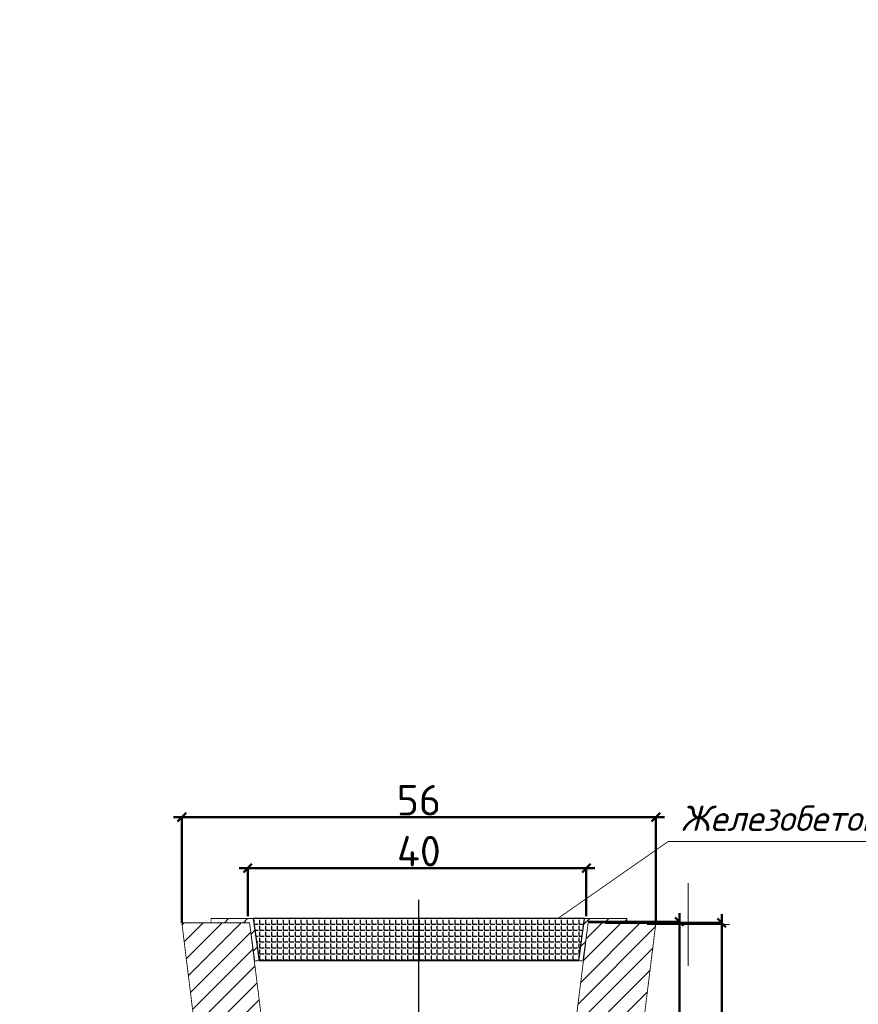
# Model space of a CAD drawing. Extents: x 339261 to 398512, y 4142390 to 4214102.
# Tile 33 of 36: x 398376 to 398406, y 4213947 to 4213983. Entities that reach past the tile are written whole.
import ezdxf

# ---------------------------------------------------------------- set-up
doc = ezdxf.new("R2010")
doc.units = 0
doc.header["$LTSCALE"] = 0.5
doc.header["$MEASUREMENT"] = 0
doc.layers.add('.', color=7, linetype='Continuous', lineweight=15)
doc.layers.add('GEODS_POINT_GRID#_B', color=7, linetype='Continuous', true_color=0x000000)
doc.layers.add('ливнеотвод', color=7, linetype='Continuous')
doc.styles.add('GOST', font='isocpeur.ttf', dxfattribs={"oblique": 15})
doc.styles.add('GOST 2.304', font='isocpeui.ttf')
doc.dimstyles.new('Copy of Р-500', dxfattribs={"dimscale": 0.5, "dimtxt": 3, "dimasz": 1, "dimexe": 0, "dimexo": 0, "dimgap": 0.2, "dimtad": 1, "dimdsep": 46, "dimtxsty": 'GOST 2.304', "dimblk": 'OBLIQUE', "dimcen": 2.5, "dimdle": 1, "dimaunit": 1, "dimadec": 0, "dimazin": 0, "dimtfac": 1, "dimtmove": 0, "dimatfit": 3, "dimldrblk": 'OPEN30', "dimfxl": 1, "dimarcsym": 0})
pattern_1 = [(45, (7964.797392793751, 1598.109280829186), (-0.561266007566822, 0.5612660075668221), [])]

# ---------------------------------------------------------------- blocks, each defined once
blk = doc.blocks.new('CrossCoord_m1')
at = {"layer": 'GEODS_POINT_GRID#_B', "color": 3, "lineweight": 20, "true_color": 0x00ff00, "flags": 128}
for points in [[(0, 3), (0, -3)], [(-3, 0), (3, 0)]]:
    blk.add_lwpolyline(points, dxfattribs=at)
blk = doc.blocks.new('wdqwqwwq')
at = {"layer": 'GEODS_POINT_GRID#_B', "color": 3, "true_color": 0x00ff00, "xscale": 0.5, "yscale": 0.5, "zscale": 0.5}
blk.add_blockref('CrossCoord_m1', (398400, 4213950), dxfattribs=at)
blk = doc.blocks.new('_Oblique')
at = {"color": 0, "linetype": 'ByBlock', "lineweight": -2}
blk.add_line((-0.5, -0.5), (0.5, 0.5), dxfattribs=at)
blk = doc.blocks.new('*D139')
at = {"color": 0, "linetype": 'Continuous', "lineweight": -2, "transparency": 16777216}
for p, q in [((7271.518808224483, 316.7112389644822), (7292.518808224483, 316.7112389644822)), ((7272.018808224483, 313.8688292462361), (7272.018808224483, 316.7112389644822)), ((7292.018808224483, 313.8688292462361), (7292.018808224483, 316.7112389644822))]:
    blk.add_line(p, q, dxfattribs=at)
at = {"layer": 'Defpoints', "color": 0, "linetype": 'Continuous', "transparency": 16777216}
for p in [(7292.018808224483, 316.7112389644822), (7272.018808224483, 313.8688292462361), (7292.018808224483, 313.8688292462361)]:
    blk.add_point(p, dxfattribs=at)
at = {"color": 0, "linetype": 'Continuous', "lineweight": -2, "transparency": 16777216, "xscale": 0.5, "yscale": 0.5, "zscale": 0.5, "rotation": 180}
blk.add_blockref('_Oblique', (7272.018808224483, 316.7112389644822), dxfattribs=at)
at = {"color": 0, "linetype": 'Continuous', "lineweight": -2, "transparency": 16777216, "xscale": 0.5, "yscale": 0.5, "zscale": 0.5}
blk.add_blockref('_Oblique', (7292.018808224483, 316.7112389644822), dxfattribs=at)
at = {"color": 0, "linetype": 'Continuous', "lineweight": 15, "transparency": 16777216, "insert": (7282.128894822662, 317.7112389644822), "char_height": 1.5, "attachment_point": 5, "style": 'GOST 2.304'}
blk.add_mtext('{\\fISOCPEUR|b0|i0|c204|p34;\\H1.2x;40}', dxfattribs=at)
blk = doc.blocks.new('_Open30')
at = {"color": 0, "linetype": 'ByBlock', "lineweight": -2}
for p, q in [((-1, 0.26794919), (0, 0)), ((0, 0), (-1, -0.26794919)), ((0, 0), (-1, 0))]:
    blk.add_line(p, q, dxfattribs=at)
blk = doc.blocks.new('*D140')
at = {"color": 0, "linetype": 'Continuous', "lineweight": -2, "transparency": 16777216}
for p, q in [((7296.628894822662, 319.7238779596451), (7267.628894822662, 319.7238779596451)), ((7268.128894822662, 313.4836574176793), (7268.128894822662, 319.7238779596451)), ((7296.128894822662, 313.4836574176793), (7296.128894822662, 319.7238779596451))]:
    blk.add_line(p, q, dxfattribs=at)
at = {"layer": 'Defpoints', "color": 0, "linetype": 'Continuous', "transparency": 16777216}
for p in [(7268.128894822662, 319.7238779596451), (7268.128894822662, 313.4836574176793), (7296.128894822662, 313.4836574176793)]:
    blk.add_point(p, dxfattribs=at)
at = {"color": 0, "linetype": 'Continuous', "lineweight": -2, "transparency": 16777216, "xscale": 0.5, "yscale": 0.5, "zscale": 0.5, "rotation": 180}
blk.add_blockref('_Oblique', (7268.128894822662, 319.7238779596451), dxfattribs=at)
at = {"color": 0, "linetype": 'Continuous', "lineweight": -2, "transparency": 16777216, "xscale": 0.5, "yscale": 0.5, "zscale": 0.5}
blk.add_blockref('_Oblique', (7296.128894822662, 319.7238779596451), dxfattribs=at)
at = {"color": 0, "linetype": 'Continuous', "lineweight": 15, "transparency": 16777216, "insert": (7282.128894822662, 320.7238779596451), "char_height": 1.5, "attachment_point": 5, "style": 'GOST 2.304'}
blk.add_mtext('{\\fISOCPEUR|b0|i0|c204|p34;\\H1.2x;56}', dxfattribs=at)
blk = doc.blocks.new('*D141')
at = {"color": 0, "linetype": 'Continuous', "lineweight": -2, "transparency": 16777216}
for p, q in [((7274.628894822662, 293.4836574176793), (7274.628894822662, 286.3837380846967)), ((7289.628894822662, 293.4836574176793), (7289.628894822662, 286.3837380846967)), ((7274.128894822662, 286.3837380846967), (7290.128894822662, 286.3837380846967))]:
    blk.add_line(p, q, dxfattribs=at)
at = {"layer": 'Defpoints', "color": 0, "linetype": 'Continuous', "transparency": 16777216}
for p in [(7274.628894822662, 293.4836574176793), (7289.628894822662, 293.4836574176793), (7289.628894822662, 286.3837380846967)]:
    blk.add_point(p, dxfattribs=at)
at = {"color": 0, "linetype": 'Continuous', "lineweight": -2, "transparency": 16777216, "xscale": 0.5, "yscale": 0.5, "zscale": 0.5, "rotation": 180}
blk.add_blockref('_Oblique', (7274.628894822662, 286.3837380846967), dxfattribs=at)
at = {"color": 0, "linetype": 'Continuous', "lineweight": -2, "transparency": 16777216, "xscale": 0.5, "yscale": 0.5, "zscale": 0.5}
blk.add_blockref('_Oblique', (7289.628894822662, 286.3837380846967), dxfattribs=at)
at = {"color": 0, "linetype": 'Continuous', "lineweight": 15, "transparency": 16777216, "insert": (7282.128894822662, 287.3837380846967), "char_height": 1.5, "attachment_point": 5, "style": 'GOST 2.304'}
blk.add_mtext('{\\fISOCPEUR|b0|i0|c204|p34;\\H1.2x;30}', dxfattribs=at)
blk = doc.blocks.new('*D142')
at = {"color": 0, "linetype": 'Continuous', "lineweight": -2, "transparency": 16777216}
for p, q in [((7300.015156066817, 288.9836574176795), (7300.015156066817, 313.9836574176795)), ((7293.160023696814, 313.4836574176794), (7300.015156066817, 313.4836574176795)), ((7293.160023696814, 289.4836574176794), (7300.015156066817, 289.4836574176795))]:
    blk.add_line(p, q, dxfattribs=at)
at = {"layer": 'Defpoints', "color": 0, "linetype": 'Continuous', "transparency": 16777216}
for p in [(7293.160023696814, 313.4836574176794), (7300.015156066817, 313.4836574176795), (7293.160023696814, 289.4836574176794)]:
    blk.add_point(p, dxfattribs=at)
at = {"color": 0, "linetype": 'Continuous', "lineweight": -2, "transparency": 16777216, "xscale": 0.5, "yscale": 0.5, "zscale": 0.5}
for p, rotation in [((7300.015156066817, 313.4836574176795), 90), ((7300.015156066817, 289.4836574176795), 270)]:
    blk.add_blockref('_Oblique', p, dxfattribs=dict(at, rotation=rotation))
at = {"color": 0, "linetype": 'Continuous', "lineweight": 15, "transparency": 16777216, "insert": (7299.015156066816, 303.5791413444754), "char_height": 1.5, "attachment_point": 5, "rotation": 90, "style": 'GOST 2.304'}
blk.add_mtext('{\\fISOCPEUR|b0|i0|c204|p34;\\H1.2x;48}', dxfattribs=at)
blk = doc.blocks.new('*D143')
at = {"color": 0, "linetype": 'Continuous', "lineweight": -2, "transparency": 16777216}
for p, q in [((7297.519278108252, 314.0446494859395), (7297.519278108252, 293.0446494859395)), ((7292.128894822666, 313.5446494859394), (7297.519278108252, 313.5446494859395)), ((7292.128894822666, 293.5446494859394), (7297.519278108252, 293.5446494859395))]:
    blk.add_line(p, q, dxfattribs=at)
at = {"layer": 'Defpoints', "color": 0, "linetype": 'Continuous', "transparency": 16777216}
for p in [(7292.128894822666, 313.5446494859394), (7292.128894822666, 293.5446494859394), (7297.519278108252, 293.5446494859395)]:
    blk.add_point(p, dxfattribs=at)
at = {"color": 0, "linetype": 'Continuous', "lineweight": -2, "transparency": 16777216, "xscale": 0.5, "yscale": 0.5, "zscale": 0.5}
for p, rotation in [((7297.519278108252, 313.5446494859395), 90), ((7297.519278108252, 293.5446494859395), 270)]:
    blk.add_blockref('_Oblique', p, dxfattribs=dict(at, rotation=rotation))
at = {"color": 0, "linetype": 'Continuous', "lineweight": 15, "transparency": 16777216, "insert": (7296.519278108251, 303.6205505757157), "char_height": 1.5, "attachment_point": 5, "rotation": 90, "style": 'GOST 2.304'}
blk.add_mtext('{\\fISOCPEUR|b0|i0|c204|p34;\\H1.2x;40}', dxfattribs=at)
blk = doc.blocks.new('*D144')
at = {"color": 0, "linetype": 'Continuous', "lineweight": -2, "transparency": 16777216}
for p, q in [((7271.097765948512, 289.4836574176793), (7271.097765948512, 283.4124056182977)), ((7293.160023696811, 289.4836574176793), (7293.160023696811, 283.4124056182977)), ((7270.597765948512, 283.4124056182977), (7293.660023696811, 283.4124056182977))]:
    blk.add_line(p, q, dxfattribs=at)
at = {"layer": 'Defpoints', "color": 0, "linetype": 'Continuous', "transparency": 16777216}
for p in [(7271.097765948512, 289.4836574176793), (7293.160023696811, 289.4836574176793), (7293.160023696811, 283.4124056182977)]:
    blk.add_point(p, dxfattribs=at)
at = {"color": 0, "linetype": 'Continuous', "lineweight": -2, "transparency": 16777216, "xscale": 0.5, "yscale": 0.5, "zscale": 0.5, "rotation": 180}
blk.add_blockref('_Oblique', (7271.097765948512, 283.4124056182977), dxfattribs=at)
at = {"color": 0, "linetype": 'Continuous', "lineweight": -2, "transparency": 16777216, "xscale": 0.5, "yscale": 0.5, "zscale": 0.5}
blk.add_blockref('_Oblique', (7293.160023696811, 283.4124056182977), dxfattribs=at)
at = {"color": 0, "linetype": 'Continuous', "lineweight": 15, "transparency": 16777216, "insert": (7282.094640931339, 284.4124056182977), "char_height": 1.5, "attachment_point": 5, "style": 'GOST 2.304'}
blk.add_mtext('{\\fISOCPEUR|b0|i0|c0|p34;\\H1.2x;46}', dxfattribs=at)
blk = doc.blocks.new('вфцвццц')
at = {"layer": 'ливнеотвод', "transparency": 33554687}
h = blk.add_hatch(dxfattribs=at)
h.set_pattern_fill('ANSI31', scale=0.25)
h.set_pattern_definition([(45, (8052.959991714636, 1676.300721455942), (-0.561266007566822, 0.5612660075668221), [])])
h.paths.add_polyline_path([(7272.128894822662, 313.4836574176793), (7268.128894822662, 313.4836574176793), (7271.097765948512, 289.4836574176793), (7293.160023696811, 289.4836574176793), (7296.128894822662, 313.4836574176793), (7292.128894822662, 313.4836574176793), (7289.628894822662, 293.4836574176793), (7274.628894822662, 293.4836574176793)])
h = blk.add_hatch(dxfattribs=at)
h.set_pattern_fill('ANSI31', scale=0.25)
h.set_pattern_definition(pattern_1)
h.paths.add_polyline_path([(7269.849424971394, 313.4836574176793), (7269.849424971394, 313.7336574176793), (7272.346924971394, 313.7336574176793), (7272.686875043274, 311.2568784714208), (7272.439197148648, 311.2228834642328), (7272.128894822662, 313.4836574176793)])
at = {"layer": 'ливнеотвод', "linetype": 'Continuous', "transparency": 33554687}
h = blk.add_hatch(dxfattribs=at)
h.set_pattern_fill('ANGLE', color=256, scale=0.05)
h.set_pattern_definition([(0, (7967.932332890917, 1601.22557893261), (0, 0.3492500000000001), [0.254, -0.09525]), (90, (7967.932332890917, 1601.22557893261), (-0.3492500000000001, 2.138539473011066e-17), [0.254, -0.09525])])
h.paths.add_polyline_path([(7272.686875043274, 311.2568784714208), (7291.570914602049, 311.2568784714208), (7291.910864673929, 313.7336574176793), (7272.346924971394, 313.7336574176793)])
at = {"layer": 'ливнеотвод', "transparency": 33554687}
h = blk.add_hatch(dxfattribs=at)
h.set_pattern_fill('ANSI31', scale=0.25)
h.set_pattern_definition(pattern_1)
h.paths.add_polyline_path([(7294.408364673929, 313.4836574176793), (7294.408364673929, 313.7336574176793), (7291.910864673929, 313.7336574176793), (7291.570914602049, 311.2568784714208), (7291.818592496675, 311.2228834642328), (7292.128894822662, 313.4836574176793)])
at = {"layer": 'ливнеотвод', "linetype": 'Continuous', "transparency": 33554687, "const_width": 0.05}
for points in [[(7290.33359948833, 313.7336574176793), (7296.855704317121, 318.2840609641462), (7322.14545342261, 318.2840609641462)], [(7293.160023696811, 289.4836574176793), (7300.325903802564, 284.6947618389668), (7317.575903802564, 284.6947618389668)]]:
    blk.add_lwpolyline(points, dxfattribs=at)
at = {"layer": 'ливнеотвод', "linetype": 'Continuous', "transparency": 33554687}
blk.add_lwpolyline([(7282.128894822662, 293.4836574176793), (7282.128894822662, 314.842739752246)], dxfattribs=at)
at = {"layer": 'ливнеотвод', "linetype": 'Continuous', "transparency": 33554687, "const_width": 0.05}
for points in [[(7272.128894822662, 313.4836574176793), (7268.128894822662, 313.4836574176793), (7271.097765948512, 289.4836574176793), (7293.160023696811, 289.4836574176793), (7296.128894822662, 313.4836574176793), (7292.128894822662, 313.4836574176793), (7289.628894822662, 293.4836574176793), (7274.628894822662, 293.4836574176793)], [(7269.849424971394, 313.4836574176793), (7269.849424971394, 313.7336574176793), (7272.346924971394, 313.7336574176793), (7272.686875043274, 311.2568784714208), (7272.439197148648, 311.2228834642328), (7272.128894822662, 313.4836574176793)], [(7294.408364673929, 313.4836574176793), (7294.408364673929, 313.7336574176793), (7291.910864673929, 313.7336574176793), (7291.570914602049, 311.2568784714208), (7291.818592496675, 311.2228834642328), (7292.128894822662, 313.4836574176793)]]:
    blk.add_lwpolyline(points, close=True, dxfattribs=at)
at = {"layer": 'ливнеотвод', "linetype": 'Continuous', "transparency": 33554687}
blk.add_lwpolyline([(7272.686875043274, 311.2568784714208), (7291.570914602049, 311.2568784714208), (7291.910864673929, 313.7336574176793), (7272.346924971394, 313.7336574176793)], close=True, dxfattribs=at)
at = {"layer": 'ливнеотвод', "lineweight": 13, "transparency": 33554687, "char_height": 1.5, "attachment_point": 1, "style": 'GOST'}
for s, insert in [('Железобетонная решётка', (7297.602714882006, 320.4050720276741)), ('Лоток ЛИ-50.4.4/3', (7300.567330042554, 286.8532359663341))]:
    blk.add_mtext_dynamic_manual_height_columns(s, width=72.3953702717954, gutter_width=10, heights=[3.522473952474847], dxfattribs=dict(at, insert=insert))
at = {"linetype": 'Continuous', "lineweight": 15}
for p1, p2, distance, picture, middle in [((7296.128894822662, 313.4836574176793), (7268.128894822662, 313.4836574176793), -6.240220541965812, '*D140', (7282.128894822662, 320.7238779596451)), ((7274.628894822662, 293.4836574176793), (7289.628894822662, 293.4836574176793), -7.0999193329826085, '*D141', (7282.128894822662, 287.3837380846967))]:
    dim = blk.add_aligned_dim(p1=p1, p2=p2, distance=distance, text='{\\fISOCPEUR|b0|i0|c204|p34;\\H1.2x;<>}', dimstyle='Copy of Р-500', override={"dimlfac": 2}, dxfattribs=at)
    dim.commit()
    dim.dimension.update_dxf_attribs({"geometry": picture, "text_midpoint": middle})
for base, p1, p2, angle, picture, middle in [((7292.018808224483, 316.7112389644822), (7272.018808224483, 313.8688292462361), (7292.018808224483, 313.8688292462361), 0, '*D139', (7282.128894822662, 316.7112389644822)), ((7297.519278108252, 293.5446494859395), (7292.128894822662, 313.5446494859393), (7292.128894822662, 293.5446494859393), 270, '*D143', (7297.519278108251, 303.6205505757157)), ((7300.015156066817, 313.4836574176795), (7293.160023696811, 289.4836574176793), (7293.160023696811, 313.4836574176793), 90, '*D142', (7300.015156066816, 303.5791413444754))]:
    dim = blk.add_linear_dim(base=base, p1=p1, p2=p2, angle=angle, text='{\\fISOCPEUR|b0|i0|c204|p34;\\H1.2x;<>}', dimstyle='Copy of Р-500', override={"dimlfac": 2}, dxfattribs=at)
    dim.commit()
    dim.dimension.update_dxf_attribs({"geometry": picture, "text_midpoint": middle, "dimtype": 129})
dim = blk.add_linear_dim(base=(7293.160023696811, 283.4124056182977), p1=(7271.097765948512, 289.4836574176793), p2=(7293.160023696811, 289.4836574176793), angle=0, text='{\\fISOCPEUR|b0|i0|c0|p34;\\H1.2x;46}', dimstyle='Copy of Р-500', dxfattribs=at)
dim.commit()
dim.dimension.update_dxf_attribs({"geometry": '*D144', "text_midpoint": (7282.094640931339, 283.4124056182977), "dimtype": 129})

msp = doc.modelspace()

# ---------------------------------------------------------------- block references
at = {"linetype": 'Continuous'}
msp.add_blockref('wdqwqwwq', (0, 0), dxfattribs=at)

# ---------------------------------------------------------------- next in the draw order: hatches: boundary and pattern name
at = {"layer": '.', "linetype": 'Continuous', "lineweight": 35, "true_color": 0xffffff}
h = msp.add_hatch(color=7, dxfattribs=at)
h.dxf.hatch_style = 1
h.paths.add_polyline_path([(398214.8889131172, 4214067.263912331), (398511.8889131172, 4214067.263912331), (398511.8889131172, 4213857.263912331), (398214.8889131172, 4213857.263912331)])
h.paths.add_polyline_path([(398224.8889131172, 4214064.763912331), (398509.3889131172, 4214064.763912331), (398509.3889131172, 4213859.763912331), (398224.8889131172, 4213859.763912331)], flags=16)

# ---------------------------------------------------------------- next in the draw order: block references
at = {"color": 1, "lineweight": 50, "xscale": 0.6164243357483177, "yscale": 0.6164243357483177, "zscale": 0.6164243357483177}
msp.add_blockref('вфцвццц', (393901.3072152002, 4213756.823621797), dxfattribs=at)

doc.saveas('drawing.dxf')
